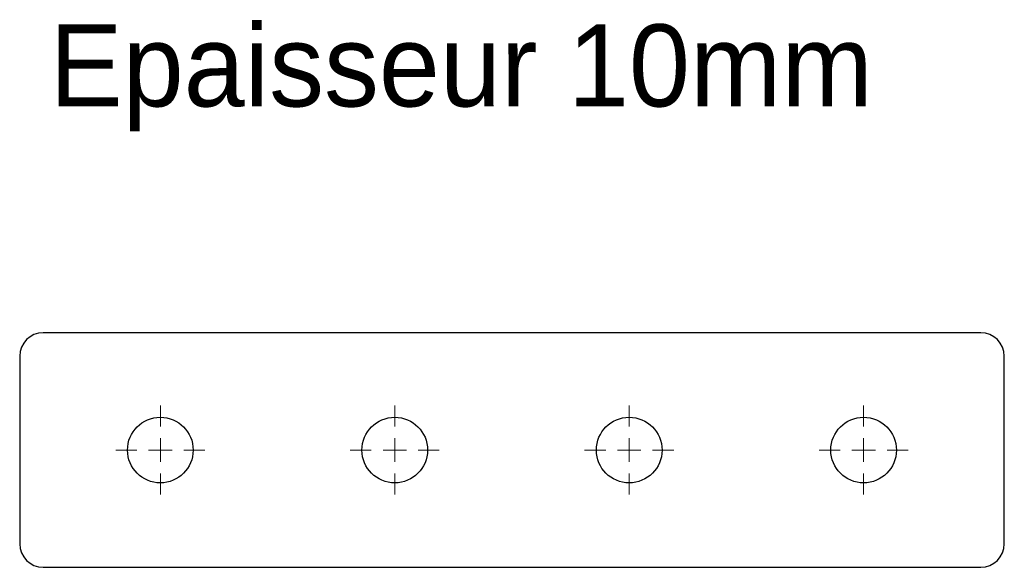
# Model space of a CAD drawing. Header units: millimetres. Extents: x 35 to 245, y 168 to 285.
import ezdxf

# ---------------------------------------------------------------- set-up
doc = ezdxf.new("R2010")
doc.units = ezdxf.units.MM

# ---------------------------------------------------------------- blocks, each defined once
blk = doc.blocks.new('SW_CENTERMARKSYMBOL_0')
at = {"color": 0, "linetype": 'Continuous', "lineweight": 18}
for p, q in [((0, 5), (0, 9.5)), ((0, 0), (0, 2.5)), ((0, 0), (-2.5, 0)), ((0, 0), (0, -2.5)), ((0, 0), (2.5, 0)), ((5, 0), (9.5, 0)), ((-5, 0), (-9.5, 0)), ((0, -5), (0, -9.5))]:
    blk.add_line(p, q, dxfattribs=at)
blk = doc.blocks.new('SW_CENTERMARKSYMBOL_1')
at = {"color": 0, "linetype": 'Continuous', "lineweight": 18}
for p, q in [((0, 5), (0, 9.5)), ((0, 0), (0, 2.5)), ((-5, 0), (-9.5, 0)), ((0, 0), (-2.5, 0)), ((0, 0), (0, -2.5)), ((0, 0), (2.5, 0)), ((5, 0), (9.5, 0)), ((0, -5), (0, -9.5))]:
    blk.add_line(p, q, dxfattribs=at)
blk = doc.blocks.new('SW_CENTERMARKSYMBOL_2')
at = {"color": 0, "linetype": 'Continuous', "lineweight": 18}
for p, q in [((0, 5), (0, 9.5)), ((0, 0), (0, 2.5)), ((0, 0), (-2.5, 0)), ((0, 0), (0, -2.5)), ((0, 0), (2.5, 0)), ((5, 0), (9.5, 0)), ((-5, 0), (-9.5, 0)), ((0, -5), (0, -9.5))]:
    blk.add_line(p, q, dxfattribs=at)
blk = doc.blocks.new('SW_CENTERMARKSYMBOL_3')
at = {"color": 0, "linetype": 'Continuous', "lineweight": 18}
for p, q in [((0, 5), (0, 9.5)), ((0, 0), (0, 2.5)), ((-5, 0), (-9.5, 0)), ((0, 0), (-2.5, 0)), ((0, 0), (0, -2.5)), ((0, 0), (2.5, 0)), ((5, 0), (9.5, 0)), ((0, -5), (0, -9.5))]:
    blk.add_line(p, q, dxfattribs=at)
blk = doc.blocks.new('SW_CENTERMARKSYMBOL_4')
at = {"color": 0, "linetype": 'Continuous', "lineweight": 18}
for p, q in [((0, 5), (0, 9.5)), ((0, 0), (0, 2.5)), ((0, 0), (-2.5, 0)), ((0, 0), (0, -2.5)), ((0, 0), (2.5, 0)), ((5, 0), (9.5, 0)), ((-5, 0), (-9.5, 0)), ((0, -5), (0, -9.5))]:
    blk.add_line(p, q, dxfattribs=at)
blk = doc.blocks.new('SW_CENTERMARKSYMBOL_5')
at = {"color": 0, "linetype": 'Continuous', "lineweight": 18}
for p, q in [((0, 5), (0, 9.5)), ((0, 0), (0, 2.5)), ((-5, 0), (-9.5, 0)), ((0, 0), (-2.5, 0)), ((0, 0), (0, -2.5)), ((0, 0), (2.5, 0)), ((5, 0), (9.5, 0)), ((0, -5), (0, -9.5))]:
    blk.add_line(p, q, dxfattribs=at)
blk = doc.blocks.new('SW_CENTERMARKSYMBOL_6')
at = {"color": 0, "linetype": 'Continuous', "lineweight": 18}
for p, q in [((0, 5), (0, 9.5)), ((0, 0), (0, 2.5)), ((0, 0), (-2.5, 0)), ((0, 0), (0, -2.5)), ((0, 0), (2.5, 0)), ((5, 0), (9.5, 0)), ((-5, 0), (-9.5, 0)), ((0, -5), (0, -9.5))]:
    blk.add_line(p, q, dxfattribs=at)
blk = doc.blocks.new('SW_CENTERMARKSYMBOL_7')
at = {"color": 0, "linetype": 'Continuous', "lineweight": 18}
for p, q in [((0, 5), (0, 9.5)), ((0, 0), (0, 2.5)), ((-5, 0), (-9.5, 0)), ((0, 0), (-2.5, 0)), ((0, 0), (0, -2.5)), ((0, 0), (2.5, 0)), ((5, 0), (9.5, 0)), ((0, -5), (0, -9.5))]:
    blk.add_line(p, q, dxfattribs=at)

msp = doc.modelspace()

# ---------------------------------------------------------------- linework, layer by layer
at = {"color": 7, "linetype": 'Continuous', "lineweight": 25}
for p, q in [((240.36, 217.86), (40.36, 217.86)), ((35.36, 212.86), (35.36, 172.86)), ((245.36, 172.86), (245.36, 212.86)), ((40.36, 167.86), (240.36, 167.86))]:
    msp.add_line(p, q, dxfattribs=at)
for centre in [(65.36, 192.86), (115.36, 192.86), (165.36, 192.86), (215.36, 192.86)]:
    msp.add_circle(centre, 7, dxfattribs=at)
for centre, start, end in [((40.36, 212.86), 90, 180), ((240.36, 212.86), 0, 90), ((40.36, 172.86), 180, 270), ((240.36, 172.86), 270, 0)]:
    msp.add_arc(centre, 5, start, end, dxfattribs=at)

# ---------------------------------------------------------------- block references
at = {"color": 8, "linetype": 'Continuous'}
for name, p in [('SW_CENTERMARKSYMBOL_0', (65.36, 192.86)), ('SW_CENTERMARKSYMBOL_4', (65.36, 192.86)), ('SW_CENTERMARKSYMBOL_2', (115.36, 192.86)), ('SW_CENTERMARKSYMBOL_6', (115.36, 192.86)), ('SW_CENTERMARKSYMBOL_1', (165.36, 192.86)), ('SW_CENTERMARKSYMBOL_5', (165.36, 192.86)), ('SW_CENTERMARKSYMBOL_3', (215.36, 192.86)), ('SW_CENTERMARKSYMBOL_7', (215.36, 192.86))]:
    msp.add_blockref(name, p, dxfattribs=at)

# ---------------------------------------------------------------- texts
at = {"insert": (41.73, 283.61), "char_height": 17.5, "attachment_point": 1}
msp.add_mtext_dynamic_manual_height_columns('Epaisseur 10mm', width=326.1114, gutter_width=87.5, heights=[0], dxfattribs=at)

doc.saveas('drawing.dxf')
